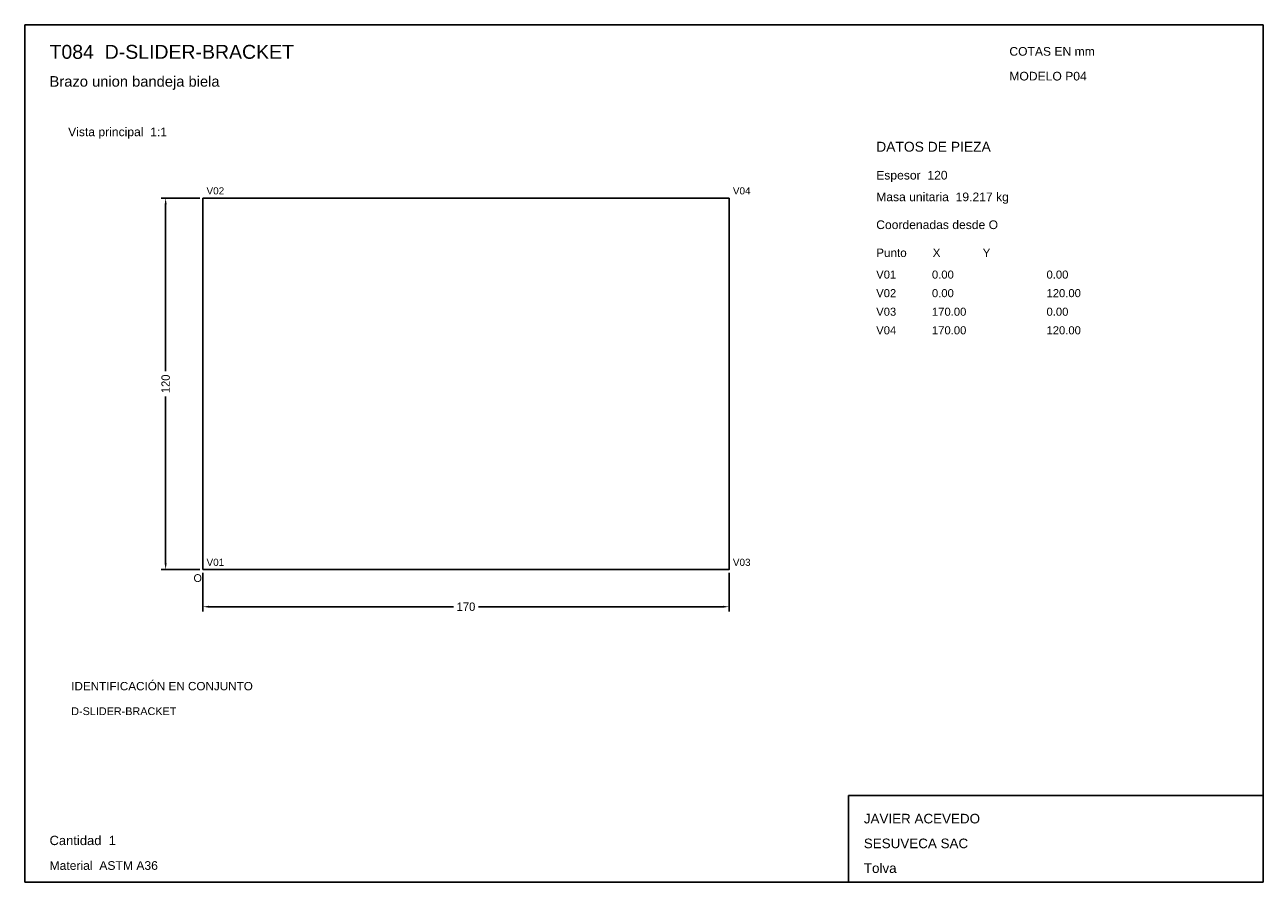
# Model space of a CAD drawing. Header units: millimetres. Extents: x 10 to 410, y 10 to 287.
import ezdxf

# ---------------------------------------------------------------- set-up
doc = ezdxf.new("R2010")
doc.units = ezdxf.units.MM
doc.styles.add('ARIAL', font='arial.ttf')
doc.dimstyles.get("Standard").update_dxf_attribs({"dimtxt": 2.5, "dimasz": 2.5, "dimexe": 1.25, "dimexo": 0.625, "dimtad": 1, "dimcen": 2.5, "dimazin": 3, "dimtfac": 1, "dimtmove": 0, "dimatfit": 3})

# ---------------------------------------------------------------- blocks, each defined once
blk = doc.blocks.new('_CLOSEDFILLED')
at = {"color": 0, "linetype": 'BYBLOCK'}
blk.add_solid([(-1, 0.16), (0, 0), (-1, -0.16)], dxfattribs=at)
blk = doc.blocks.new('*D1')
for p, q in [((67.5, 110), (67.5, 97.5)), ((237.5, 110), (237.5, 97.5)), ((69.5, 99), (148.45, 99)), ((156.55, 99), (235.5, 99))]:
    blk.add_line(p, q)
at = {"layer": 'Defpoints'}
for p in [(67.5, 111), (237.5, 111), (67.5, 99)]:
    blk.add_point(p, dxfattribs=at)
at = {"xscale": 2, "yscale": 2, "rotation": 180}
blk.add_blockref('_CLOSEDFILLED', (67.5, 99), dxfattribs=at)
at = {"xscale": 2, "yscale": 2}
blk.add_blockref('_CLOSEDFILLED', (237.5, 99), dxfattribs=at)
at = {"insert": (152.5, 99), "char_height": 2.7, "attachment_point": 5}
blk.add_mtext('170', dxfattribs=at)
blk = doc.blocks.new('*D2')
for p, q in [((66.5, 231), (54, 231)), ((55.5, 175.05), (55.5, 229)), ((55.5, 113), (55.5, 166.95)), ((66.5, 111), (54, 111))]:
    blk.add_line(p, q)
at = {"layer": 'Defpoints'}
for p in [(67.5, 231), (55.5, 111), (67.5, 111)]:
    blk.add_point(p, dxfattribs=at)
at = {"xscale": 2, "yscale": 2}
for p, rotation in [((55.5, 231), 90), ((55.5, 111), 270)]:
    blk.add_blockref('_CLOSEDFILLED', p, dxfattribs=dict(at, rotation=rotation))
at = {"insert": (55.5, 171), "char_height": 2.7, "attachment_point": 5, "rotation": 90}
blk.add_mtext('120', dxfattribs=at)

msp = doc.modelspace()

# ---------------------------------------------------------------- linework, layer by layer
for p, q in [((410, 287), (10, 287)), ((10, 287), (10, 10)), ((410, 10), (410, 287)), ((410, 38), (276, 38)), ((276, 38), (276, 10)), ((410, 10), (410, 38)), ((10, 10), (410, 10)), ((276, 10), (410, 10))]:
    msp.add_line(p, q)
for points in [[(67.5, 111), (67.5, 231), (67.5, 231)], [(67.5, 231), (237.5, 231), (237.5, 231)], [(237.5, 111), (237.5, 231), (237.5, 231)], [(67.5, 111), (237.5, 111), (237.5, 111)]]:
    msp.add_lwpolyline(points)

# ---------------------------------------------------------------- texts
at = {"style": 'ARIAL'}
for s, height, p in [('T084  D-SLIDER-BRACKET', 4.5, (18, 276)), ('COTAS EN mm', 2.8, (328, 277)), ('Brazo union bandeja biela', 3.4, (18, 267)), ('MODELO P04', 2.8, (328, 269)), ('Vista principal  1:1', 2.8, (24, 251)), ('DATOS DE PIEZA', 3.2, (285, 246)), ('Espesor  120', 2.8, (285, 237)), ('V02', 2.3, (68.7, 232.2)), ('V04', 2.3, (238.7, 232.2)), ('Masa unitaria  19.217 kg', 2.8, (285, 230)), ('Coordenadas desde O', 2.8, (285, 221)), ('Punto        X             Y', 2.7, (285, 212)), ('V01', 2.6, (285, 205)), ('0.00', 2.6, (303, 205)), ('0.00', 2.6, (340, 205)), ('V02', 2.6, (285, 199)), ('0.00', 2.6, (303, 199)), ('120.00', 2.6, (340, 199)), ('V03', 2.6, (285, 193)), ('170.00', 2.6, (303, 193)), ('0.00', 2.6, (340, 193)), ('V04', 2.6, (285, 187)), ('170.00', 2.6, (303, 187)), ('120.00', 2.6, (340, 187)), ('V01', 2.3, (68.7, 112.2)), ('V03', 2.3, (238.7, 112.2)), ('O', 2.5, (64.5, 107)), ('IDENTIFICACIÓN EN CONJUNTO', 2.7, (25, 72)), ('D-SLIDER-BRACKET', 2.5, (25, 64)), ('JAVIER ACEVEDO', 3.1, (281, 29)), ('Cantidad  1', 3, (18, 22)), ('SESUVECA SAC', 3.1, (281, 21)), ('Material  ASTM A36', 2.8, (18, 14)), ('Tolva', 3.1, (281, 13))]:
    msp.add_text(s, height=height, dxfattribs=at).set_placement(p)

# ---------------------------------------------------------------- dimensions: what is measured, and where the dimension line sits
dim = msp.add_linear_dim(base=(55.5, 111), p1=(67.5, 111), p2=(67.5, 231), angle=90, dimstyle='Standard', override={"dimtxt": 2.7, "dimasz": 2, "dimexe": 1.5, "dimexo": 1, "dimgap": 1, "dimdec": 2, "dimlfac": 1, "dimzin": 8})
dim.commit()
dim.dimension.update_dxf_attribs({"geometry": '*D2', "text_midpoint": (55.5, 171)})
dim = msp.add_linear_dim(base=(67.5, 99), p1=(67.5, 111), p2=(237.5, 111), dimstyle='Standard', override={"dimtxt": 2.7, "dimasz": 2, "dimexe": 1.5, "dimexo": 1, "dimgap": 1, "dimdec": 2, "dimlfac": 1, "dimzin": 8})
dim.commit()
dim.dimension.update_dxf_attribs({"geometry": '*D1', "text_midpoint": (152.5, 99)})

doc.saveas('drawing.dxf')
